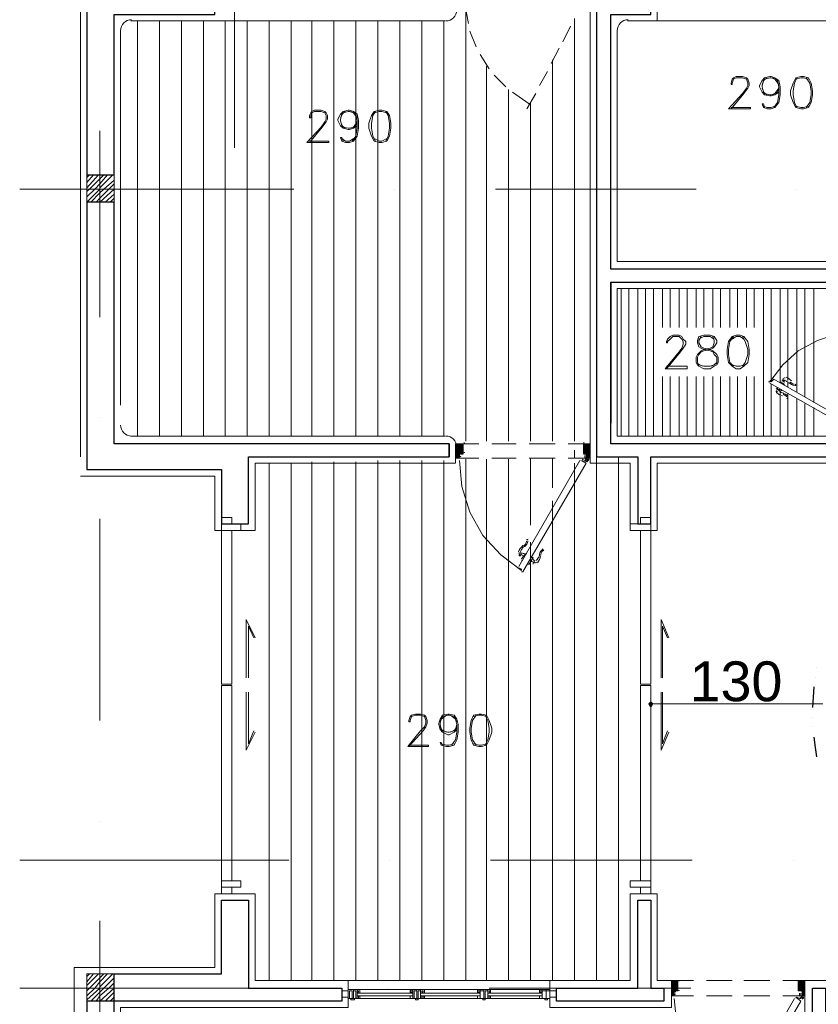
# Model space of a CAD drawing. Header units: metres. Extents: x 5.7 to 89.8, y 4 to 63.5.
# Tile 4 of 45: x 18 to 23.9, y 23.6 to 30.9. Entities that reach past the tile are written whole.
import ezdxf

# ---------------------------------------------------------------- set-up
doc = ezdxf.new("R2010")
doc.units = ezdxf.units.M
doc.header["$MEASUREMENT"] = 0
for name, color, linetype in [('PDF10_ax', 7, 'Continuous'), ('PDF10_column', 7, 'Continuous'), ('PDF10_dim', 7, 'Continuous'), ('PDF10_door', 7, 'Continuous'), ('PDF10_halozen', 7, 'Continuous'), ('PDF10_hatch-plan', 7, 'Continuous'), ('PDF10_khatchin', 7, 'Continuous'), ('PDF10_Layer5', 7, 'Continuous'), ('PDF10_Text', 7, 'Continuous'), ('PDF10_textt', 7, 'Continuous'), ('PDF10_wall', 7, 'Continuous'), ('PDF10_WIN', 7, 'Continuous')]:
    doc.layers.add(name, color=color, linetype=linetype)
doc.styles.add('PDF Arial', font='arial.ttf')

msp = doc.modelspace()

# ---------------------------------------------------------------- linework, layer by layer
at = {"layer": 'PDF10_ax', "lineweight": 9}
for points in [[(19.5834, 31.0959), (19.5834, 29.9691)], [(18.5818, 30.0943), (18.5818, 28.7074)], [(17.9847, 29.6609), (20.0265, 29.6609)], [(20.7777, 29.6609), (20.7777, 29.6609)], [(21.5289, 29.6609), (23.0218, 29.6609)], [(23.773, 29.6609), (23.773, 29.6609)], [(18.5818, 27.9562), (18.5818, 27.9562)], [(18.5818, 27.2049), (18.5818, 25.7025)], [(18.5818, 24.9512), (18.5818, 24.9512)], [(17.9847, 24.6623), (19.988, 24.6623)], [(20.7392, 24.6623), (20.7392, 24.6623)], [(21.4904, 24.6623), (22.9929, 24.6623)], [(23.7441, 24.6623), (23.7441, 24.6623)], [(18.5818, 24.2096), (18.5818, 22.7072)], [(17.9847, 23.7088), (19.9783, 23.7088)], [(20.7296, 23.7088), (20.7296, 23.7088)], [(21.4808, 23.7088), (22.9833, 23.7088)], [(23.7249, 23.7088), (23.7249, 23.7088)]]:
    msp.add_lwpolyline(points, dxfattribs=at)
at = {"layer": 'PDF10_column', "lineweight": 18}
for points in [[(19.5834, 31.4138), (19.5834, 30.9129)], [(18.5818, 29.815), (18.5818, 29.5164)], [(18.4855, 29.7476), (18.5047, 29.7668)], [(18.4855, 29.709), (18.5336, 29.7668)], [(18.4855, 29.6705), (18.5722, 29.7668)], [(18.4855, 29.6416), (18.5047, 29.6609), (18.5818, 29.7379), (18.6107, 29.7668)], [(18.4855, 29.6031), (18.5433, 29.6609), (18.5818, 29.6994), (18.6396, 29.7668)], [(18.4855, 29.5646), (18.5818, 29.6609), (18.5818, 29.6705), (18.6781, 29.7668)], [(18.5144, 29.5646), (18.5818, 29.632), (18.6107, 29.6609), (18.6877, 29.7283)], [(18.7359, 29.6609), (18.4373, 29.6609)], [(18.5529, 29.5646), (18.5818, 29.5935), (18.6492, 29.6609), (18.6877, 29.6994)], [(18.5818, 29.5646), (18.6877, 29.6609)], [(18.6203, 29.5646), (18.6877, 29.6224)], [(18.6588, 29.5646), (18.6877, 29.5935)], [(18.5818, 23.8629), (18.5818, 23.5643)], [(18.4855, 23.7955), (18.5047, 23.8147)], [(18.4855, 23.757), (18.5336, 23.8147)], [(18.4855, 23.7281), (18.5722, 23.8147)], [(18.4855, 23.6895), (18.5047, 23.7088), (18.5818, 23.7859), (18.6107, 23.8147)], [(18.4855, 23.651), (18.5433, 23.7088), (18.5818, 23.757), (18.6396, 23.8147)], [(18.4855, 23.6221), (18.5818, 23.7088), (18.5818, 23.7184), (18.6781, 23.8147)], [(18.5144, 23.6125), (18.5818, 23.6799), (18.6107, 23.7088), (18.6877, 23.7859)], [(18.7359, 23.7088), (18.4373, 23.7088)], [(18.5529, 23.6125), (18.5818, 23.651), (18.6492, 23.7088), (18.6877, 23.7473)], [(18.5818, 23.6125), (18.6877, 23.7088)], [(18.6203, 23.6125), (18.6877, 23.6799)], [(18.6588, 23.6125), (18.6877, 23.6414)]]:
    msp.add_lwpolyline(points, dxfattribs=at)
for points in [[(18.6877, 29.5646), (18.4855, 29.5646), (18.4855, 29.7668), (18.6877, 29.7668)], [(18.6877, 23.6125), (18.4855, 23.6125), (18.4855, 23.8147), (18.6877, 23.8147)]]:
    msp.add_lwpolyline(points, close=True, dxfattribs=at)
at = {"layer": 'PDF10_dim', "lineweight": 20}
for points in [[(22.6847, 25.8855), (22.6847, 25.7602)], [(23.9656, 25.8277), (23.9464, 25.8277), (22.7232, 25.8277), (22.7039, 25.8277)]]:
    msp.add_lwpolyline(points, dxfattribs=at)
at = {"layer": 'PDF10_dim', "transparency": 33554559}
for points in [[(22.6751, 25.8373), (22.6847, 25.8277), (22.6654, 25.8277)], [(22.6654, 25.8277), (22.6751, 25.8084), (22.6847, 25.8277)], [(22.6847, 25.8469), (22.6751, 25.8373), (22.6847, 25.8277)], [(22.6751, 25.8084), (22.6847, 25.8277), (22.6847, 25.7988)], [(22.6847, 25.8277), (22.6943, 25.8373), (22.6847, 25.8469)], [(22.7039, 25.8277), (22.6847, 25.8277), (22.6943, 25.8373)], [(22.6847, 25.8277), (22.6847, 25.7988), (22.6943, 25.8084)], [(22.6943, 25.8084), (22.7039, 25.8277), (22.6847, 25.8277)]]:
    msp.add_solid(points, dxfattribs=at)
at = {"layer": 'PDF10_door', "lineweight": 18}
for points in [[(24.2257, 28.6015), (24.0716, 28.5822), (23.9271, 28.534), (23.7826, 28.457), (23.6671, 28.351), (23.5708, 28.2258), (23.5611, 28.2258)], [(23.5708, 28.2162), (24.216, 27.8502), (24.2353, 27.8791), (23.5997, 28.2451), (23.5804, 28.2258), (23.5708, 28.2355)], [(21.2593, 27.6576), (21.2304, 27.6576), (21.2304, 27.7635), (21.2882, 27.7635), (21.2882, 27.6961)], [(21.2882, 27.7635), (21.2882, 27.7635)], [(22.2128, 27.6576), (22.232, 27.6576), (22.232, 27.7635), (22.1839, 27.7635), (22.1839, 27.6961)], [(21.2593, 27.6865), (21.2593, 27.6672)], [(21.2882, 27.6865), (21.2689, 27.6865)], [(22.1839, 27.6865), (22.2031, 27.6865), (22.2031, 27.6672)], [(22.232, 27.6576), (22.232, 27.6576)], [(21.7023, 26.8389), (21.7216, 26.8293), (21.7216, 26.8197), (21.5675, 26.9353), (21.4326, 27.0797), (21.3363, 27.2531), (21.2785, 27.4457), (21.2593, 27.6383)], [(22.155, 27.6383), (21.7023, 26.8486)], [(21.7216, 26.8101), (21.7312, 26.8101), (22.2031, 27.6191), (22.1646, 27.6383)], [(22.1935, 27.6191), (22.1935, 27.6191)], [(22.858, 23.651), (22.8388, 23.651), (22.8388, 23.7666), (22.8869, 23.7666)], [(23.8115, 23.651), (23.8308, 23.651), (23.8308, 23.7666), (23.7826, 23.7666)], [(22.8869, 23.757), (22.8869, 23.6895), (22.8677, 23.6895)], [(23.7826, 23.757), (23.7826, 23.6895), (23.8019, 23.6895)], [(22.858, 23.6799), (22.858, 23.6606)], [(23.7537, 23.6318), (23.3011, 22.842), (23.3203, 22.8227), (23.3203, 22.8131), (23.1662, 22.9287), (23.0314, 23.0828), (22.9351, 23.2465), (22.8773, 23.4391), (22.858, 23.6318)], [(23.3203, 22.8035), (23.33, 22.8035), (23.8019, 23.6125), (23.7634, 23.6414)], [(23.7634, 23.6318), (23.7634, 23.6318)], [(23.8115, 23.6799), (23.8115, 23.6606)]]:
    msp.add_lwpolyline(points, dxfattribs=at)
at = {"layer": 'PDF10_door', "lineweight": 5}
for points in [[(23.6767, 28.2355), (23.6671, 28.2355), (23.6671, 28.2451, -0.361433), (23.6863, 28.2539)], [(23.714, 28.2147, 0.099024), (23.6984, 28.2284, 0.09232), (23.6801, 28.2348)], [(23.6208, 28.1608, 0.361382), (23.624, 28.1426, 0.130792), (23.6645, 28.1215)], [(23.6403, 28.1589, 0.092348), (23.655, 28.1463, 0.098999), (23.6747, 28.1396)], [(23.6967, 28.1125, 0.199987), (23.6699, 28.1306, 0.014545), (23.6735, 28.13)], [(21.7345, 27.0051, 0.014544), (21.7312, 27.0048, 0.130767), (21.699, 26.9578)], [(21.7403, 26.9975, 0.099026), (21.7216, 26.9762, 0.092322), (21.7128, 26.9512)], [(21.8295, 26.8935, 0.092349), (21.8467, 26.9136, 0.098999), (21.8558, 26.9404, -0.199983), (21.881, 26.9802)], [(21.8646, 26.9345, 0.014536), (21.8654, 26.9392, -0.199983), (21.8868, 26.9725)], [(21.7938, 26.8871, -0.139724), (21.8155, 26.8794, 0.361382), (21.8337, 26.8825)]]:
    msp.add_lwpolyline(points, format="xyb", dxfattribs=at)
for points in [[(23.6189, 28.1873), (23.6189, 28.1873)], [(23.6478, 28.1584), (23.6189, 28.1777)], [(23.6382, 28.2258), (23.6382, 28.2258)], [(23.6767, 28.1969), (23.6767, 28.2066), (23.6478, 28.2258)], [(23.6574, 28.1584), (23.6574, 28.168)], [(23.6671, 28.2355), (23.6767, 28.2258)], [(21.7119, 26.9449), (21.7216, 26.9449), (21.7119, 26.9256), (21.7023, 26.9353)], [(21.7119, 26.9256), (21.7216, 26.9449)], [(21.7601, 26.9449), (21.7505, 26.9449), (21.7216, 26.9064)], [(21.7216, 26.8967), (21.7312, 26.8967)], [(21.7697, 26.8678), (21.7794, 26.8678), (21.8082, 26.916), (21.7986, 26.916)], [(21.8082, 26.8775), (21.8179, 26.8871), (21.8082, 26.8775), (21.8082, 26.8678)]]:
    msp.add_lwpolyline(points, dxfattribs=at)
msp.add_lwpolyline([(23.6285, 28.1488), (23.6189, 28.1584)], close=True, dxfattribs=at)
at = {"layer": 'PDF10_door', "lineweight": 0}
for points in [[(21.2882, 27.6961), (21.2785, 27.6865), (21.2304, 27.7346), (21.2689, 27.7635), (21.2882, 27.7443)], [(21.2593, 27.7635), (21.2882, 27.7346), (21.2496, 27.7635), (21.2882, 27.725), (21.2304, 27.6672), (21.2496, 27.6576), (21.2593, 27.6672), (21.2304, 27.6961), (21.2593, 27.6769), (21.2304, 27.7058), (21.2882, 27.7635), (21.2304, 27.7154), (21.2593, 27.6865)], [(21.2496, 27.7635), (21.2304, 27.7539), (21.2882, 27.6961), (21.2304, 27.7443), (21.2882, 27.6865)], [(21.2882, 27.7346), (21.2304, 27.6769), (21.2593, 27.6576), (21.2304, 27.6865), (21.2882, 27.7443), (21.2304, 27.6961), (21.2882, 27.7539), (21.2785, 27.7635), (21.2304, 27.725), (21.2689, 27.6865), (21.2882, 27.7058), (21.2304, 27.7635), (21.24, 27.7635), (21.2882, 27.7154), (21.2304, 27.6576), (21.24, 27.6576), (21.2593, 27.6769), (21.2496, 27.6576)], [(21.2593, 27.7635), (21.2304, 27.7443), (21.2593, 27.7635)], [(22.1839, 27.6865), (22.232, 27.7443), (22.1839, 27.6961), (22.232, 27.7539), (22.2224, 27.7635), (22.1839, 27.725), (22.232, 27.6672), (22.2224, 27.6576), (22.2031, 27.6769), (22.2031, 27.6576)], [(22.1839, 27.7346), (22.232, 27.6769), (22.2128, 27.6576), (22.232, 27.6865), (22.1839, 27.7443), (22.232, 27.6961), (22.1839, 27.7539), (22.1935, 27.7635), (22.232, 27.725), (22.2031, 27.6865), (22.232, 27.7154), (22.1839, 27.7635), (22.232, 27.7058), (22.2031, 27.6769), (22.232, 27.6961), (22.2031, 27.6672), (22.2128, 27.6576)], [(22.2128, 27.7635), (22.232, 27.7443), (22.2031, 27.7635), (22.232, 27.7346), (22.1935, 27.6865), (22.1839, 27.7058), (22.232, 27.7635), (22.1839, 27.7154), (22.2031, 27.6865), (22.232, 27.6576), (22.2031, 27.6769)], [(22.2128, 27.7635), (22.1839, 27.7346), (22.2128, 27.7635)], [(22.2031, 27.7635), (22.1839, 27.7443)], [(22.1839, 27.7635), (22.1839, 27.7635)], [(22.232, 27.7635), (22.232, 27.7635)], [(22.1839, 27.6961), (22.1935, 27.6865)], [(22.1935, 27.6769), (22.1935, 27.6576)], [(22.1742, 27.648), (22.1935, 27.6383), (22.2031, 27.648)], [(22.1839, 27.6287), (22.1742, 27.6383)], [(22.2031, 27.6383), (22.2031, 27.6383)], [(22.2224, 27.6383), (22.2224, 27.6383)], [(22.8677, 23.6799), (22.8388, 23.7088), (22.8869, 23.7666), (22.8869, 23.757), (22.8388, 23.6992), (22.8869, 23.7473), (22.8388, 23.6895), (22.858, 23.6606), (22.858, 23.651)], [(22.858, 23.7666), (22.8388, 23.7377), (22.8677, 23.7666), (22.8388, 23.7281), (22.8773, 23.6895), (22.8869, 23.6992), (22.8677, 23.6895), (22.8388, 23.7184), (22.8773, 23.7666), (22.8869, 23.7473)], [(22.8677, 23.7666), (22.8869, 23.7377), (22.858, 23.7666), (22.8869, 23.7281), (22.8388, 23.6703), (22.858, 23.651), (22.8388, 23.6799), (22.8869, 23.7377)], [(23.8019, 23.7666), (23.7826, 23.7377), (23.8115, 23.7666), (23.7826, 23.7281), (23.8308, 23.6703), (23.8115, 23.651), (23.8308, 23.6799), (23.7826, 23.7377)], [(23.7826, 23.7473), (23.7923, 23.7666), (23.8308, 23.7184), (23.8019, 23.6895), (23.7826, 23.7088), (23.8308, 23.7666), (23.8308, 23.757), (23.7826, 23.6992), (23.8308, 23.7473), (23.8212, 23.7666), (23.7826, 23.7184), (23.8308, 23.6606), (23.8115, 23.6799), (23.8308, 23.651), (23.8308, 23.6606), (23.8212, 23.651), (23.8115, 23.6703), (23.8308, 23.6992), (23.8115, 23.6799), (23.8308, 23.7088), (23.7826, 23.7666), (23.7826, 23.757), (23.8308, 23.6992), (23.7826, 23.7473), (23.8308, 23.6895), (23.8115, 23.6606), (23.8115, 23.651)], [(23.8115, 23.7666), (23.8308, 23.7377), (23.8019, 23.7666), (23.8308, 23.7281), (23.7923, 23.6895), (23.7826, 23.6992), (23.8019, 23.6895)], [(22.8388, 23.7377), (22.8869, 23.6895), (22.8388, 23.7377)], [(23.8308, 23.7377), (23.7826, 23.6895), (23.8308, 23.7377)], [(23.7826, 23.6318), (23.773, 23.6318)], [(23.7923, 23.6703), (23.7923, 23.651)], [(23.8019, 23.651), (23.8019, 23.6703)], [(23.8019, 23.6318), (23.8019, 23.6318)], [(23.8115, 23.6414), (23.8115, 23.6414)], [(23.8115, 23.6414), (23.8115, 23.6414)], [(23.8212, 23.6318), (23.8212, 23.6414)]]:
    msp.add_lwpolyline(points, dxfattribs=at)
for points in [[(22.2128, 27.648), (22.2031, 27.648)], [(22.2031, 27.6383), (22.2128, 27.6287), (22.2031, 27.6383)], [(22.2128, 27.6383), (22.2128, 27.6383), (22.2128, 27.6383)], [(22.2128, 27.6287), (22.2128, 27.6287), (22.2128, 27.6287)], [(22.8388, 23.7473), (22.8484, 23.7666), (22.8869, 23.7184), (22.8388, 23.6606), (22.8869, 23.7088), (22.8388, 23.7666), (22.8388, 23.757), (22.8869, 23.6992)], [(22.8388, 23.651), (22.858, 23.6799), (22.8388, 23.6992), (22.858, 23.6703), (22.8484, 23.651), (22.8388, 23.6606)]]:
    msp.add_lwpolyline(points, close=True, dxfattribs=at)
for points in [[(23.773, 23.6414), (23.7923, 23.6318, 0.414188), (23.8096, 23.639)], [(23.8019, 23.6318), (23.8019, 23.6414, -0.414193), (23.7947, 23.642)], [(23.8212, 23.6462, 0.41421), (23.8164, 23.651, -0.41421), (23.8115, 23.6558)]]:
    msp.add_lwpolyline(points, format="xyb", dxfattribs=at)
at = {"layer": 'PDF10_door', "lineweight": 18}
for centre in [(22.2176, 27.6431), (23.8164, 23.6366)]:
    msp.add_circle(centre, 0.00482, dxfattribs=at)
at = {"layer": 'PDF10_door', "lineweight": 0}
for centre in [(22.2176, 27.6431), (23.8164, 23.6366)]:
    msp.add_circle(centre, 0.00482, dxfattribs=at)
at = {"layer": 'PDF10_door', "lineweight": 5}
for centre, radius, start, end in [((23.643, 28.2595), 0.0337, 300.05911, 331.86916), ((23.7104, 28.221), 0.0337, 148.13361, 179.95082), ((23.6623, 28.1729), 0.0915, 40.71538, 70.51565), ((23.5948, 28.1825), 0.0337, 328.12934, 359.94451), ((23.6623, 28.144), 0.0337, 120.06417, 151.8751), ((23.7586, 28.2499), 0.053, 217.38115, 262.61719), ((23.6718, 28.1825), 0.0627, 37.38315, 40.71389), ((23.7586, 28.2499), 0.0433, 217.38059, 262.61754), ((23.7586, 28.2018), 0.00482, 262.61632, 82.61769), ((23.6623, 28.0862), 0.053, 37.38115, 82.61719), ((23.7008, 28.1054), 0.00482, 217.38217, 37.38024), ((21.7071, 27.046), 0.053, 307.38115, 352.61719), ((21.7071, 27.046), 0.0626, 307.38118, 352.61711), ((21.7649, 27.046), 0.00482, 352.61632, 172.61769), ((21.7168, 26.9497), 0.0144, 160.5157, 240.00188), ((21.6975, 26.9015), 0.0433, 30.05826, 61.86959), ((21.7456, 26.9882), 0.0433, 238.13419, 269.95045), ((21.7553, 26.9497), 0.1108, 319.48246, 349.28832), ((21.8805, 26.969), 0.00482, 307.38217, 127.38024), ((21.842, 26.9304), 0.0433, 210.06458, 241.87445)]:
    msp.add_arc(centre, radius, start, end, dxfattribs=at)
at = {"layer": 'PDF10_door', "lineweight": 18}
for centre, start, end in [((21.293, 27.7684), 0.00035, 89.99965), ((22.1887, 27.7684), 90.00035, 179.99965), ((21.2641, 27.672), 270.00035, 359.99965), ((21.2737, 27.6913), 90.00035, 179.99965), ((21.293, 27.7009), 270.00035, 359.99965), ((22.1887, 27.7009), 180.00035, 269.99965), ((22.2079, 27.6913), 0.00035, 89.99965), ((22.2176, 27.672), 180.00632, 269.99941), ((22.8918, 23.7618), 0.00035, 89.99965), ((23.7875, 23.7618), 90.00035, 179.99965), ((22.8725, 23.6847), 90.00035, 179.99965), ((22.8918, 23.6944), 270.00035, 359.99965), ((23.7875, 23.6944), 180.00035, 269.99965), ((23.8067, 23.6847), 0.00035, 89.99965), ((22.8629, 23.6655), 270.00035, 359.99965), ((23.8164, 23.6655), 180.00632, 269.99941)]:
    msp.add_arc(centre, 0.00482, start, end, dxfattribs=at)
at = {"layer": 'PDF10_door', "lineweight": 0}
for centre, radius, start, end in [((22.2079, 27.6624), 0.0144, 179.99986, 270.00014), ((22.2079, 27.6624), 0.00482, 180.00035, 269.99965), ((22.1983, 27.6431), 0.0144, 240.007, 330.00195), ((22.1983, 27.6431), 0.00482, 240.00602, 330.00203), ((22.2079, 27.6431), 0.00482, 128.77898, 149.99818), ((22.2176, 27.6431), 0.00482, 0.00035, 89.99965), ((23.8164, 23.6558), 0.0144, 179.99986, 270.00014), ((23.8164, 23.6366), 0.00482, 128.77898, 149.99818)]:
    msp.add_arc(centre, radius, start, end, dxfattribs=at)
at = {"layer": 'PDF10_door', "transparency": 33554559}
for points in [[(22.2224, 27.6383), (22.2031, 27.6383), (22.2128, 27.6287)], [(22.2031, 27.6383), (22.2224, 27.6383), (22.2128, 27.6383)], [(22.2224, 27.6383), (22.2128, 27.6383), (22.2128, 27.6383)], [(23.8115, 23.6318), (23.8212, 23.6318), (23.8115, 23.6414)], [(23.8115, 23.6221), (23.8212, 23.6318), (23.8115, 23.6318)], [(23.8212, 23.6318), (23.8115, 23.6318), (23.8115, 23.6318)], [(23.8115, 23.6318), (23.8115, 23.6318), (23.8212, 23.6318)], [(23.8212, 23.6318), (23.8115, 23.6318), (23.8115, 23.6318)], [(23.8115, 23.6318), (23.8115, 23.6318), (23.8212, 23.6318)]]:
    msp.add_solid(points, dxfattribs=at)
at = {"layer": 'PDF10_halozen', "lineweight": 25}
for points in [[(23.9175, 26.0973), (23.9175, 26.0973)], [(23.9078, 26.0203), (23.9078, 26.0203)], [(23.8982, 25.9529), (23.8886, 25.7988)], [(23.8886, 25.7217), (23.8886, 25.7217)], [(23.8886, 25.6543), (23.8886, 25.6543)], [(23.8982, 25.5773), (23.9078, 25.5002), (23.9175, 25.4328)]]:
    msp.add_lwpolyline(points, dxfattribs=at)
at = {"layer": 'PDF10_hatch-plan', "lineweight": 18}
for points in [[(21.3074, 27.7828), (21.3074, 29.6609), (21.3074, 30.99)], [(18.8611, 27.8213), (18.8611, 29.6609), (18.8611, 30.9129)], [(19.0248, 27.8213), (19.0248, 29.6609), (19.0248, 30.9129)], [(19.1886, 27.8213), (19.1886, 29.6609), (19.1886, 30.9129)], [(19.3523, 27.8213), (19.3523, 29.6609), (19.3523, 30.9129)], [(19.516, 27.8213), (19.516, 29.6609), (19.516, 30.9129)], [(19.6798, 27.8213), (19.6798, 29.6609), (19.6798, 30.9129)], [(19.8435, 27.8213), (19.8435, 29.6609), (19.8435, 30.9129)], [(20.0072, 27.8213), (20.0072, 29.6609), (20.0072, 30.9129)], [(20.1613, 27.8213), (20.1613, 29.6609), (20.1613, 30.9129)], [(20.325, 27.8213), (20.325, 29.6609), (20.325, 30.9129)], [(20.4888, 27.8213), (20.4888, 29.6609), (20.4888, 30.9129)], [(20.6525, 27.8213), (20.6525, 29.6609), (20.6525, 30.9129)], [(20.8162, 27.8213), (20.8162, 29.6609), (20.8162, 30.9129)], [(20.98, 27.8213), (20.98, 29.6609), (20.98, 30.9129)], [(21.1437, 27.8213), (21.1437, 29.6609), (21.1437, 30.9129)], [(22.1164, 27.7828), (22.1164, 29.6609), (22.1164, 30.9322)], [(21.9527, 27.7828), (21.9527, 29.6609), (21.9527, 30.624)], [(21.4615, 27.7828), (21.4615, 29.6609), (21.4615, 30.5758)], [(21.6253, 27.7828), (21.6253, 29.6609), (21.6253, 30.4025)], [(21.789, 27.7828), (21.789, 29.6609), (21.789, 30.3062)], [(22.4632, 27.8213), (22.4632, 28.9193)], [(22.521, 27.8213), (22.521, 28.9193)], [(22.5884, 27.8213), (22.5884, 28.9193)], [(22.6462, 27.8213), (22.6462, 28.9193)], [(22.7039, 27.8213), (22.7039, 28.9193)], [(22.7714, 28.6303), (22.7714, 28.9193)], [(22.8292, 28.6303), (22.8292, 28.9193)], [(22.8966, 28.6303), (22.8966, 28.9193)], [(22.9544, 28.6303), (22.9544, 28.9193)], [(23.0218, 28.6303), (23.0218, 28.9193)], [(23.0796, 28.6303), (23.0796, 28.9193)], [(23.147, 28.6303), (23.147, 28.9193)], [(23.2048, 28.6303), (23.2048, 28.9193)], [(23.2722, 28.6303), (23.2722, 28.9193)], [(23.33, 28.6303), (23.33, 28.9193)], [(23.3974, 28.6303), (23.3974, 28.9193)], [(23.4552, 28.6303), (23.4552, 28.9193)], [(23.5226, 27.8213), (23.5226, 28.9193)], [(23.5804, 28.2258), (23.5804, 28.9193)], [(23.6478, 28.2258), (23.6478, 28.9193)], [(23.7056, 28.2355), (23.7056, 28.9193)], [(23.773, 28.1488), (23.773, 28.9193)], [(23.8308, 28.1103), (23.8308, 28.9193)], [(23.8982, 28.0717), (23.8982, 28.9193)], [(22.7714, 27.8213), (22.7714, 28.2644)], [(22.8292, 27.8213), (22.8292, 28.2644)], [(22.8966, 27.8213), (22.8966, 28.2644)], [(22.9544, 27.8213), (22.9544, 28.2644)], [(23.0218, 27.8213), (23.0218, 28.2644)], [(23.0796, 27.8213), (23.0796, 28.2644)], [(23.147, 27.8213), (23.147, 28.2644)], [(23.2048, 27.8213), (23.2048, 28.2644)], [(23.2722, 27.8213), (23.2722, 28.2644)], [(23.33, 27.8213), (23.33, 28.2644)], [(23.3974, 27.8213), (23.3974, 28.2644)], [(23.4552, 27.8213), (23.4552, 28.2644)], [(23.5804, 27.8213), (23.5804, 28.2066)], [(23.6478, 28.1295), (23.6478, 28.168)], [(23.7056, 28.1873), (23.7056, 28.2258)], [(23.6478, 27.8213), (23.6478, 28.1199)], [(23.7056, 27.8213), (23.7056, 28.1392)], [(23.773, 27.8213), (23.773, 28.1006)], [(23.8308, 27.8213), (23.8308, 28.0621)], [(23.8982, 27.8213), (23.8982, 28.0332)], [(21.789, 27.1568), (21.789, 27.6576)], [(21.9527, 27.4361), (21.9527, 27.6576)], [(22.1164, 27.6576), (22.1164, 27.7154)], [(22.2802, 23.7666), (22.2802, 24.6623), (22.2802, 27.6672)], [(22.4439, 23.7666), (22.4439, 24.6623), (22.4439, 27.6672)], [(19.8435, 23.7666), (19.8435, 24.6623), (19.8435, 27.6191)], [(20.0072, 23.7666), (20.0072, 24.6623), (20.0072, 27.6191)], [(20.1613, 23.7666), (20.1613, 24.6623), (20.1613, 27.6287)], [(20.325, 23.7666), (20.325, 24.6623), (20.325, 27.6287)], [(20.4888, 23.7666), (20.4888, 24.6623), (20.4888, 27.6287)], [(20.6525, 23.7666), (20.6525, 24.6623), (20.6525, 27.6383)], [(20.8162, 23.7666), (20.8162, 24.6623), (20.8162, 27.6383)], [(20.98, 23.7666), (20.98, 24.6623), (20.98, 27.6383)], [(21.1437, 23.7666), (21.1437, 24.6623), (21.1437, 27.6383)], [(21.3074, 23.7666), (21.3074, 24.6623), (21.3074, 27.648)], [(21.4615, 23.7666), (21.4615, 24.6623), (21.4615, 27.648)], [(21.6253, 23.7666), (21.6253, 24.6623), (21.6253, 27.648)], [(22.1164, 23.7666), (22.1164, 24.6623), (22.1164, 27.6191)], [(21.9527, 23.7666), (21.9527, 24.6623), (21.9527, 27.3398)], [(21.789, 23.7666), (21.789, 24.6623), (21.789, 27.0316)]]:
    msp.add_lwpolyline(points, dxfattribs=at)
at = {"layer": 'PDF10_khatchin', "lineweight": 18}
for points in [[(21.2978, 31.0478), (21.3267, 30.8937)], [(21.3363, 30.8359), (21.3845, 30.7203)], [(22.0876, 30.8744), (22.0298, 30.7588)], [(21.4134, 30.6625), (21.4808, 30.5566)], [(22.0009, 30.7107), (21.9431, 30.5951)], [(21.9142, 30.5373), (21.8564, 30.4314)], [(21.5193, 30.5084), (21.606, 30.4218)], [(21.6541, 30.3832), (21.7794, 30.2965)], [(21.8275, 30.3736), (21.7601, 30.258)], [(21.2304, 27.7635), (21.4037, 27.7635)], [(21.5, 27.7635), (21.683, 27.7635)], [(21.7794, 27.7635), (21.972, 27.7635)], [(22.0683, 27.7635), (22.232, 27.7635)], [(21.2304, 27.6576), (21.4037, 27.6576)], [(21.5, 27.6576), (21.683, 27.6576)], [(21.7794, 27.6576), (21.972, 27.6576)], [(22.0683, 27.6576), (22.232, 27.6576)], [(22.8388, 23.7666), (23.0025, 23.7666)], [(23.0988, 23.7666), (23.2915, 23.7666)], [(23.3781, 23.7666), (23.5708, 23.7666)], [(23.6671, 23.7666), (23.8308, 23.7666)], [(22.8388, 23.651), (23.0025, 23.651)], [(23.0988, 23.651), (23.2915, 23.651)], [(23.3781, 23.651), (23.5708, 23.651)], [(23.6671, 23.651), (23.8308, 23.651)]]:
    msp.add_lwpolyline(points, dxfattribs=at)
at = {"layer": 'PDF10_Layer5', "lineweight": 13}
for points in [[(19.3041, 31.2019), (18.4373, 31.2019), (18.4373, 27.6672)], [(22.7328, 31.2115), (22.7328, 30.9129)], [(22.232, 31.1345), (22.232, 27.6191), (22.5306, 27.6191), (22.5306, 27.1182), (22.7328, 27.1182), (22.7328, 27.6191), (24.3316, 27.6191), (24.3316, 27.8213), (22.4343, 27.8213), (22.4343, 28.9193), (24.139, 28.9193), (24.139, 28.6207), (24.3316, 28.6207), (24.3316, 28.9193), (24.4376, 28.9193), (24.4376, 29.1215), (22.4343, 29.1215), (22.4343, 30.8359)], [(18.8129, 30.9129), (21.1533, 30.9129)], [(22.5113, 30.9129), (24.3027, 30.9129)], [(18.7359, 30.8359), (18.7359, 28.0525)], [(18.8129, 27.8213), (21.1533, 27.8213)], [(18.4373, 27.5228), (19.439, 27.5228), (19.439, 27.1182), (19.7375, 27.1182), (19.7375, 27.6191), (21.2304, 27.6191), (21.2304, 27.7346)], [(43.8348, 20.0586), (23.4841, 20.0586), (23.4841, 20.3668), (23.8308, 20.3668), (23.8308, 23.7666), (24.0331, 23.7666), (24.0331, 20.3668), (28.7331, 20.3668), (28.7331, 24.8164), (32.6337, 24.8164), (32.6337, 24.6141), (31.738, 24.6141), (31.738, 24.5082), (31.4394, 24.5082), (31.4394, 24.6141), (28.9353, 24.6141), (28.9353, 20.3668), (42.7368, 20.3668)], [(18.4855, 23.8629), (19.439, 23.8629), (19.439, 24.4119), (19.7375, 24.4119), (19.7375, 23.7666), (20.431, 23.7666), (20.431, 23.5643), (18.7359, 23.5643), (18.7359, 22.2641), (18.7841, 22.2641), (18.7841, 20.4149), (20.6332, 20.4149), (20.6332, 20.3668), (23.4841, 20.3668)], [(18.6877, 23.8629), (18.3892, 23.8629), (18.3892, 20.0104), (20.6332, 20.0104), (20.6332, 20.0586), (23.4841, 20.0586)], [(20.431, 23.7666), (21.9335, 23.7666)]]:
    msp.add_lwpolyline(points, dxfattribs=at)
for points in [[(22.4343, 27.9658), (22.4343, 28.9193)], [(22.5306, 23.7666), (22.5306, 24.4119), (22.7328, 24.4119), (22.7328, 23.7666), (22.8388, 23.7666), (22.8388, 23.5643), (21.9335, 23.5643), (21.9335, 23.7666)]]:
    msp.add_lwpolyline(points, close=True, dxfattribs=at)
for centre, start, end in [((21.1581, 30.9948), 270, 360), ((18.8178, 30.8407), 90, 180), ((22.5161, 30.8407), 90, 180), ((18.8178, 27.9032), 180, 270), ((21.1581, 27.7395), 0, 90)]:
    msp.add_arc(centre, 0.0819, start, end, dxfattribs=at)
at = {"layer": 'PDF10_textt', "lineweight": 20}
for points in [[(23.2818, 30.2677), (23.4263, 30.2677), (23.4263, 30.258), (23.2626, 30.258), (23.3685, 30.3736), (23.3974, 30.4121), (23.407, 30.4314), (23.407, 30.4506), (23.3974, 30.4795), (23.3685, 30.4892), (23.3203, 30.4892), (23.3011, 30.4795), (23.2915, 30.4506), (23.2915, 30.441), (23.2818, 30.441), (23.2818, 30.4506), (23.2915, 30.4795), (23.3011, 30.4892), (23.3203, 30.4988), (23.3685, 30.4988), (23.3974, 30.4892), (23.407, 30.4795), (23.4167, 30.4506), (23.4167, 30.4314), (23.407, 30.4121), (23.3781, 30.3736), (23.2818, 30.258)], [(23.6382, 30.3832), (23.6093, 30.364), (23.5804, 30.3543), (23.5708, 30.3543), (23.5322, 30.364), (23.513, 30.3832), (23.4937, 30.4218), (23.4937, 30.4314), (23.513, 30.4699), (23.5322, 30.4892), (23.5708, 30.4988), (23.5804, 30.4988), (23.6093, 30.4892), (23.6382, 30.4699), (23.6478, 30.4218), (23.6478, 30.364), (23.6382, 30.3062), (23.6093, 30.2677), (23.5804, 30.258), (23.5515, 30.258), (23.5226, 30.2677), (23.513, 30.2965), (23.5226, 30.2965), (23.5322, 30.2677)], [(23.5515, 30.364), (23.5226, 30.3832), (23.513, 30.4218), (23.513, 30.4314), (23.5226, 30.4699), (23.5515, 30.4892)], [(23.513, 30.441), (23.5322, 30.4795), (23.5708, 30.4892), (23.5804, 30.4892), (23.6093, 30.4795), (23.6382, 30.441)], [(23.59, 30.4892), (23.6285, 30.4699), (23.6382, 30.4218), (23.6382, 30.364), (23.6285, 30.3062), (23.5997, 30.2677)], [(23.773, 30.4892), (23.7537, 30.4506), (23.7441, 30.3929), (23.7441, 30.364), (23.7537, 30.3062), (23.773, 30.2677)], [(23.8597, 30.4795), (23.8212, 30.4892), (23.8019, 30.4892), (23.7634, 30.4795)], [(23.8404, 30.2677), (23.8693, 30.3062), (23.879, 30.364), (23.879, 30.3929), (23.8693, 30.4506), (23.8404, 30.4892)], [(23.6382, 30.4121), (23.6093, 30.3736), (23.5804, 30.364), (23.5708, 30.364), (23.5322, 30.3736), (23.513, 30.4121)], [(23.6382, 30.4218), (23.6285, 30.3832), (23.59, 30.364)], [(20.142, 30.0172), (20.2865, 30.0172), (20.2865, 30.0076), (20.1228, 30.0076), (20.2287, 30.1232), (20.2576, 30.1617), (20.2673, 30.181), (20.2673, 30.2099), (20.2576, 30.2291), (20.2287, 30.2388), (20.1806, 30.2388), (20.1613, 30.2291), (20.1517, 30.2099), (20.1517, 30.1906), (20.142, 30.1906), (20.142, 30.2099), (20.1517, 30.2291), (20.1613, 30.2388), (20.1806, 30.2484), (20.2287, 30.2484), (20.2576, 30.2388), (20.2673, 30.2291), (20.2769, 30.2099), (20.2769, 30.181), (20.2673, 30.1617), (20.2384, 30.1232), (20.142, 30.0076)], [(20.4984, 30.1328), (20.4695, 30.1136), (20.4406, 30.1039), (20.431, 30.1039), (20.3925, 30.1136), (20.3732, 30.1328), (20.3539, 30.1713), (20.3539, 30.181), (20.3732, 30.2195), (20.3925, 30.2388), (20.431, 30.2484), (20.4406, 30.2484), (20.4695, 30.2388), (20.4984, 30.2195), (20.508, 30.1713), (20.508, 30.1136), (20.4984, 30.0558), (20.4695, 30.0172), (20.4406, 30.0076), (20.4117, 30.0076), (20.3828, 30.0172), (20.3732, 30.0461), (20.3828, 30.0461), (20.3925, 30.0172)], [(20.4117, 30.1136), (20.3828, 30.1328), (20.3732, 30.1713), (20.3732, 30.181), (20.3828, 30.2195), (20.4117, 30.2388)], [(20.3732, 30.1906), (20.3925, 30.2291), (20.431, 30.2388), (20.4406, 30.2388), (20.4695, 30.2291), (20.4984, 30.1906)], [(20.4502, 30.2388), (20.4888, 30.2195), (20.4984, 30.1713), (20.4984, 30.1136), (20.4888, 30.0558), (20.4599, 30.0172)], [(20.6332, 30.2388), (20.614, 30.2099), (20.6043, 30.1521), (20.6043, 30.1136), (20.614, 30.0558), (20.6332, 30.0172)], [(20.7199, 30.2291), (20.6814, 30.2388), (20.6621, 30.2388), (20.6236, 30.2291)], [(20.7103, 30.0172), (20.7296, 30.0558), (20.7392, 30.1136), (20.7392, 30.1521), (20.7296, 30.2099), (20.7103, 30.2388)], [(23.6093, 30.2773), (23.5804, 30.2677), (23.5515, 30.2677), (23.5226, 30.2773)], [(23.7634, 30.2773), (23.8019, 30.2677), (23.8212, 30.2677), (23.8597, 30.2773)], [(20.4984, 30.1617), (20.4695, 30.1232), (20.4406, 30.1136), (20.431, 30.1136), (20.3925, 30.1232), (20.3732, 30.1617)], [(20.4984, 30.1713), (20.4888, 30.1328), (20.4502, 30.1136)], [(20.4695, 30.0365), (20.4406, 30.0172), (20.4117, 30.0172), (20.3828, 30.0365)], [(20.6236, 30.0365), (20.6621, 30.0172), (20.6814, 30.0172), (20.7199, 30.0365)], [(22.8003, 28.3414), (22.9544, 28.3414), (22.9544, 28.3221), (22.7906, 28.3221), (22.8966, 28.4474), (22.9158, 28.4762), (22.9255, 28.5051), (22.9255, 28.5244), (22.9158, 28.5437), (22.8966, 28.5629), (22.8484, 28.5629), (22.8292, 28.5437), (22.8099, 28.5244), (22.8099, 28.5148), (22.8003, 28.5148), (22.8003, 28.5244), (22.8099, 28.5437), (22.8292, 28.5629), (22.8484, 28.5726), (22.8966, 28.5726), (22.9158, 28.5629), (22.9255, 28.5437), (22.9447, 28.5244), (22.9447, 28.5051), (22.9255, 28.4762), (22.9062, 28.4474), (22.8003, 28.3221)], [(23.0603, 28.5629), (23.041, 28.534), (23.041, 28.5148), (23.0603, 28.4859), (23.0796, 28.4762), (23.1277, 28.4666), (23.147, 28.457), (23.1759, 28.4281), (23.1855, 28.4088), (23.1855, 28.3703), (23.1759, 28.351), (23.1566, 28.3414), (23.1277, 28.3221), (23.0796, 28.3221), (23.041, 28.3414), (23.0314, 28.351), (23.0218, 28.3703), (23.0218, 28.4088), (23.0314, 28.4281), (23.0603, 28.457), (23.0796, 28.4666), (23.1277, 28.4762), (23.147, 28.4859), (23.1566, 28.5148), (23.1566, 28.534), (23.147, 28.5629)], [(23.1566, 28.5437), (23.1277, 28.5629), (23.0796, 28.5629), (23.041, 28.5437)], [(23.3011, 28.5629), (23.2722, 28.5244), (23.2626, 28.4666), (23.2626, 28.4281), (23.2722, 28.3703), (23.3011, 28.3414)], [(23.3781, 28.5437), (23.3492, 28.5629), (23.3203, 28.5629), (23.2915, 28.5437)], [(23.3685, 28.3414), (23.3878, 28.3703), (23.407, 28.4281), (23.407, 28.4666), (23.3878, 28.5244), (23.3685, 28.5629)], [(23.0314, 28.3607), (23.0699, 28.3414)], [(23.1374, 28.3414), (23.1759, 28.3607)], [(23.2915, 28.351), (23.3203, 28.3414), (23.3492, 28.3414), (23.3781, 28.351)], [(20.8837, 25.5195), (21.0281, 25.5195), (21.0281, 25.5098), (20.874, 25.5098), (20.9703, 25.6254), (20.9992, 25.6543), (21.0089, 25.6832), (21.0089, 25.7025), (20.9992, 25.7314), (20.9703, 25.741), (20.9318, 25.741), (20.9029, 25.7314), (20.8933, 25.7025), (20.8933, 25.6928), (20.8837, 25.6928), (20.8837, 25.7025), (20.8933, 25.7314), (20.9029, 25.741), (20.9318, 25.7506), (20.9703, 25.7506), (20.9992, 25.741), (21.0089, 25.7314), (21.0185, 25.7025), (21.0185, 25.6832), (21.0089, 25.6543), (20.9896, 25.6254), (20.8837, 25.5098)], [(21.24, 25.635), (21.2207, 25.6158), (21.1822, 25.5965), (21.1726, 25.5965), (21.1341, 25.6158), (21.1148, 25.635), (21.1052, 25.6736), (21.1052, 25.6832), (21.1148, 25.7121), (21.1341, 25.741), (21.1726, 25.7506), (21.1822, 25.7506), (21.2207, 25.741), (21.24, 25.7121), (21.2496, 25.6736), (21.2496, 25.6158), (21.24, 25.558), (21.2207, 25.5195), (21.1822, 25.5098), (21.163, 25.5098), (21.1244, 25.5195), (21.1148, 25.5387), (21.1244, 25.5387), (21.1341, 25.5195)], [(21.163, 25.6158), (21.1244, 25.635), (21.1148, 25.6736), (21.1148, 25.6832), (21.1244, 25.7121), (21.163, 25.741)], [(21.1148, 25.6928), (21.1341, 25.7314), (21.1726, 25.741), (21.1822, 25.741), (21.2207, 25.7314), (21.24, 25.6928)], [(21.1919, 25.741), (21.2304, 25.7121), (21.24, 25.6736), (21.24, 25.6158), (21.2304, 25.558), (21.2015, 25.5195)], [(21.24, 25.6736), (21.2304, 25.635), (21.1919, 25.6158)], [(21.3845, 25.741), (21.3556, 25.7025), (21.3459, 25.6447), (21.3459, 25.6158), (21.3556, 25.558), (21.3845, 25.5195)], [(21.4615, 25.7314), (21.423, 25.741), (21.4037, 25.741), (21.3652, 25.7314)], [(21.4519, 25.5195), (21.4712, 25.558), (21.4808, 25.6158), (21.4808, 25.6447), (21.4712, 25.7025), (21.4519, 25.741)], [(21.24, 25.6543), (21.2207, 25.6254), (21.1822, 25.6158), (21.1726, 25.6158), (21.1341, 25.6254), (21.1148, 25.6543)], [(21.2207, 25.5291), (21.1822, 25.5195), (21.163, 25.5195), (21.1244, 25.5291)], [(21.3652, 25.5291), (21.4037, 25.5195), (21.423, 25.5195), (21.4615, 25.5291)]]:
    msp.add_lwpolyline(points, dxfattribs=at)
for points in [[(23.8019, 30.4988), (23.7634, 30.4892), (23.7441, 30.4506), (23.7249, 30.3929), (23.7249, 30.364), (23.7441, 30.3062), (23.7634, 30.2677), (23.8019, 30.258), (23.8212, 30.258), (23.8597, 30.2677), (23.879, 30.3062), (23.8886, 30.364), (23.8886, 30.3929), (23.879, 30.4506), (23.8597, 30.4892), (23.8212, 30.4988)], [(20.6621, 30.2484), (20.6236, 30.2388), (20.6043, 30.2099), (20.5851, 30.1521), (20.5851, 30.1136), (20.6043, 30.0558), (20.6236, 30.0172), (20.6621, 30.0076), (20.6814, 30.0076), (20.7199, 30.0172), (20.7392, 30.0558), (20.7488, 30.1136), (20.7488, 30.1521), (20.7392, 30.2099), (20.7199, 30.2388), (20.6814, 30.2484)], [(23.0796, 28.5726), (23.041, 28.5629), (23.0314, 28.534), (23.0314, 28.5148), (23.041, 28.4859), (23.0603, 28.4762), (23.0796, 28.4666), (23.1277, 28.457), (23.147, 28.4474), (23.1566, 28.4281), (23.1759, 28.4088), (23.1759, 28.3703), (23.1566, 28.351), (23.1277, 28.3414), (23.0796, 28.3414), (23.041, 28.351), (23.0314, 28.3703), (23.0314, 28.4088), (23.041, 28.4281), (23.0603, 28.4474), (23.0796, 28.457), (23.1277, 28.4666), (23.147, 28.4762), (23.1566, 28.4859), (23.1759, 28.5148), (23.1759, 28.534), (23.1566, 28.5629), (23.1277, 28.5726)], [(23.3203, 28.5726), (23.2915, 28.5629), (23.2626, 28.5244), (23.2529, 28.4666), (23.2529, 28.4281), (23.2626, 28.3703), (23.2915, 28.3414), (23.3203, 28.3221), (23.3492, 28.3221), (23.3781, 28.3414), (23.407, 28.3703), (23.4167, 28.4281), (23.4167, 28.4666), (23.407, 28.5244), (23.3781, 28.5629), (23.3492, 28.5726)], [(21.4037, 25.7506), (21.3652, 25.741), (21.3459, 25.7025), (21.3363, 25.6447), (21.3363, 25.6158), (21.3459, 25.558), (21.3652, 25.5195), (21.4037, 25.5098), (21.423, 25.5098), (21.4615, 25.5195), (21.4808, 25.558), (21.5, 25.6158), (21.5, 25.6447), (21.4808, 25.7025), (21.4615, 25.741), (21.423, 25.7506)]]:
    msp.add_lwpolyline(points, close=True, dxfattribs=at)
at = {"layer": 'PDF10_wall', "lineweight": 30}
for points in [[(19.439, 30.9611), (19.439, 31.1537), (18.4855, 31.1537), (18.4855, 29.7668), (18.6877, 29.7668), (18.6877, 30.9611)], [(22.5884, 27.1664), (22.6847, 27.1664), (22.6847, 27.6672), (24.2835, 27.6672), (24.2835, 27.7635), (22.3861, 27.7635), (22.3861, 28.9674), (24.1872, 28.9674), (24.1872, 28.6689), (24.2835, 28.6689), (24.2835, 28.9674), (24.3894, 28.9674), (24.3894, 29.0638), (22.3861, 29.0638), (22.3861, 30.9611), (22.6847, 30.9611), (22.6847, 31.1634), (22.2802, 31.1634), (22.2802, 27.6672), (22.5884, 27.6672)], [(22.3861, 27.9176), (22.3861, 28.9674)], [(28.8872, 24.6623), (28.8872, 20.309), (31.4876, 20.309), (31.4876, 20.1164), (23.5322, 20.1164), (23.5322, 20.309), (23.8886, 20.309), (23.8886, 23.7088), (23.9849, 23.7088), (23.9849, 20.309), (28.7812, 20.309), (28.7812, 24.7586), (31.4876, 24.7586), (31.4876, 24.6623)], [(22.5884, 23.7088), (22.5884, 24.3637), (22.6847, 24.3637), (22.6847, 23.7088), (22.781, 23.7088), (22.781, 23.6125), (21.9816, 23.6125), (21.9816, 23.7088)]]:
    msp.add_lwpolyline(points, close=True, dxfattribs=at)
for points in [[(21.1822, 27.7635), (18.6877, 27.7635), (18.6877, 29.5646), (18.4855, 29.5646), (18.4855, 27.5709), (19.4871, 27.5709), (19.4871, 27.1664), (19.6894, 27.1664), (19.6894, 27.6672), (21.1822, 27.6672)], [(21.1822, 27.6672), (21.1822, 27.7635), (21.1822, 27.6672)], [(18.6877, 22.216), (18.6877, 23.8147), (19.4871, 23.8147), (19.4871, 24.3637), (19.6894, 24.3637), (19.6894, 23.7088), (20.3828, 23.7088), (20.3828, 23.6125), (18.4855, 23.6125), (18.4855, 22.216)]]:
    msp.add_lwpolyline(points, dxfattribs=at)
at = {"layer": 'PDF10_WIN', "lineweight": 18}
for points in [[(19.4871, 27.1664), (19.4871, 27.2146), (19.5642, 27.2146), (19.5642, 27.1664)], [(22.6847, 27.1664), (22.6847, 27.2146), (22.6076, 27.2146), (22.6076, 27.1664)], [(19.6316, 27.1664), (19.6316, 27.1182), (19.4871, 27.1182), (19.4871, 27.1664)], [(22.5306, 27.1664), (22.5306, 27.1182), (22.6847, 27.1182), (22.6847, 27.1664)], [(19.6316, 24.46), (19.6316, 24.5082), (19.4871, 24.5082), (19.4871, 24.46)], [(22.5306, 24.46), (22.5306, 24.5082), (22.6847, 24.5082), (22.6847, 24.46)], [(19.4871, 24.4119), (19.4871, 24.46), (19.5642, 24.46), (19.5642, 24.4119)], [(22.6847, 24.4119), (22.6847, 24.46), (22.6076, 24.46), (22.6076, 24.4119)], [(20.3828, 23.6895), (20.3828, 23.6414), (20.431, 23.6414), (20.431, 23.6895)], [(20.431, 23.6992), (20.431, 23.6318), (20.4695, 23.6318), (20.4695, 23.6992)], [(20.4599, 23.6318), (20.4599, 23.6895), (20.4406, 23.6895), (20.4406, 23.6318)], [(20.5177, 23.6703), (20.4984, 23.6703), (20.4984, 23.6992), (20.4984, 23.6318), (20.4695, 23.6318), (20.4695, 23.6992), (20.4984, 23.6992), (20.5177, 23.6992)], [(20.4695, 23.6895), (20.4888, 23.6895), (20.4888, 23.6318), (20.4695, 23.6318)], [(20.508, 23.6895), (20.508, 23.6799), (20.4984, 23.6799), (20.4984, 23.6895)], [(20.8933, 23.6703), (20.8933, 23.6992), (20.9125, 23.6992), (20.9125, 23.6703)], [(20.9125, 23.6895), (20.8933, 23.6895), (20.8933, 23.6799), (20.9125, 23.6799)], [(20.9703, 23.6992), (20.9414, 23.6992), (20.9414, 23.6318), (20.9125, 23.6318), (20.9125, 23.6992), (20.9414, 23.6992), (20.9414, 23.6318), (20.9703, 23.6318)], [(20.9414, 23.6318), (20.9414, 23.6895), (20.9222, 23.6895), (20.9222, 23.6318)], [(20.9511, 23.6895), (20.9703, 23.6895), (20.9703, 23.6318), (20.9511, 23.6318)], [(20.9992, 23.6703), (20.9992, 23.6992), (20.9703, 23.6992), (20.9703, 23.6703)], [(20.9896, 23.6895), (20.9896, 23.6799), (20.98, 23.6799), (20.98, 23.6895)], [(21.3941, 23.6703), (21.3941, 23.6992), (21.4134, 23.6992), (21.4134, 23.6703)], [(21.4134, 23.6895), (21.3941, 23.6895), (21.3941, 23.6799), (21.4134, 23.6799)], [(21.4423, 23.6318), (21.4423, 23.6895), (21.4134, 23.6895), (21.4134, 23.6318)], [(21.4519, 23.6895), (21.4712, 23.6895), (21.4712, 23.6318), (21.4519, 23.6318)], [(21.4904, 23.6703), (21.4904, 23.6992), (21.4712, 23.6992), (21.4712, 23.6703)], [(21.4904, 23.6895), (21.4904, 23.6799), (21.4808, 23.6799), (21.4808, 23.6895)], [(21.8564, 23.6703), (21.8564, 23.6992), (21.8757, 23.6992), (21.8757, 23.6703)], [(21.8757, 23.6895), (21.8564, 23.6895), (21.8564, 23.6799), (21.8757, 23.6799)], [(21.8757, 23.6992), (21.8757, 23.6318), (21.9046, 23.6318), (21.9046, 23.6992)], [(21.9046, 23.6318), (21.8757, 23.6318), (21.8757, 23.6895), (21.9046, 23.6895), (21.9335, 23.6895), (21.9335, 23.6318), (21.9046, 23.6318), (21.9046, 23.6895)], [(21.9335, 23.6992), (21.9335, 23.6318), (21.9046, 23.6318), (21.9046, 23.6992)], [(21.9335, 23.6895), (21.9335, 23.6414), (21.9816, 23.6414), (21.9816, 23.6895)], [(20.4791, 23.6318), (20.4791, 23.6221), (20.4502, 23.6221), (20.4502, 23.6318)], [(20.508, 23.6318), (20.508, 23.651), (20.4984, 23.651), (20.4984, 23.6318)], [(20.5177, 23.651), (20.5177, 23.6318), (20.4984, 23.6318), (20.4984, 23.651)], [(20.9125, 23.6318), (20.8933, 23.6318), (20.8933, 23.651), (20.9125, 23.651)], [(20.8933, 23.651), (20.8933, 23.6318), (20.9125, 23.6318), (20.9125, 23.651)], [(20.9318, 23.6318), (20.9318, 23.6221), (20.9511, 23.6221), (20.9511, 23.6318)], [(20.9992, 23.651), (20.9992, 23.6318), (20.9703, 23.6318), (20.9703, 23.651)], [(20.9896, 23.6318), (20.9896, 23.651), (20.98, 23.651), (20.98, 23.6318)], [(21.4134, 23.6318), (21.3941, 23.6318), (21.3941, 23.651), (21.4134, 23.651)], [(21.3941, 23.651), (21.3941, 23.6318), (21.4134, 23.6318), (21.4134, 23.651)], [(21.4326, 23.6318), (21.4326, 23.6221), (21.4519, 23.6221), (21.4519, 23.6318)], [(21.4904, 23.651), (21.4904, 23.6318), (21.4712, 23.6318), (21.4712, 23.651)], [(21.4904, 23.6318), (21.4904, 23.651), (21.4808, 23.651), (21.4808, 23.6318)], [(21.8757, 23.6318), (21.8564, 23.6318), (21.8564, 23.651), (21.8757, 23.651)], [(21.8564, 23.651), (21.8564, 23.6318), (21.8757, 23.6318), (21.8757, 23.651)], [(21.8949, 23.6318), (21.8949, 23.6221), (21.9142, 23.6221), (21.9142, 23.6318), (21.9046, 23.6318)]]:
    msp.add_lwpolyline(points, close=True, dxfattribs=at)
for points in [[(19.5642, 27.1182), (19.5642, 25.9721), (19.4871, 25.9721), (19.4871, 27.1664)], [(22.6847, 27.1664), (22.6847, 25.9721), (22.6076, 25.9721), (22.6076, 27.1182)], [(19.7375, 26.3189), (19.6701, 26.4537), (19.6701, 26.0203)], [(19.7279, 26.3189), (19.6894, 26.4055), (19.6894, 26.0203)], [(22.8195, 26.3189), (22.7617, 26.4537), (22.7617, 26.0203)], [(22.8099, 26.3189), (22.7714, 26.4055), (22.7714, 26.0203)], [(19.5642, 24.5082), (19.5642, 25.9625), (19.4871, 25.9625), (19.4871, 24.5082)], [(19.7375, 25.6158), (19.6701, 25.4809), (19.6701, 25.9143)], [(19.7279, 25.6254), (19.6894, 25.5291), (19.6894, 25.9143)], [(22.6076, 24.5082), (22.6076, 25.9625), (22.6847, 25.9625), (22.6847, 24.5082)], [(22.8195, 25.6158), (22.7617, 25.4809), (22.7617, 25.9143)], [(22.8099, 25.6254), (22.7714, 25.5291), (22.7714, 25.9143)], [(20.4791, 23.6992), (20.4502, 23.6992), (20.4791, 23.6992)], [(20.8933, 23.6992), (20.5177, 23.6992)], [(20.9318, 23.6992), (20.9511, 23.6992), (20.9318, 23.6992)], [(21.8564, 23.6992), (20.9992, 23.6992)], [(21.4134, 23.6318), (21.4134, 23.6992), (21.4423, 23.6992), (21.4423, 23.6318), (21.4423, 23.6992), (21.4712, 23.6992), (21.4712, 23.6318)], [(21.4326, 23.6992), (21.4519, 23.6992), (21.4326, 23.6992)], [(21.8949, 23.6992), (21.9142, 23.6992), (21.8949, 23.6992)], [(20.8933, 23.6703), (20.5177, 23.6703)], [(20.8933, 23.651), (20.5177, 23.651)], [(20.8933, 23.6318), (20.5177, 23.6318)], [(21.4134, 23.6703), (20.9992, 23.6703)], [(21.4134, 23.651), (20.9992, 23.651)], [(21.4326, 23.6318), (20.9992, 23.6318)], [(21.8564, 23.6318), (21.4519, 23.6318)], [(21.8564, 23.6703), (21.4712, 23.6703)], [(21.8564, 23.651), (21.4712, 23.651)]]:
    msp.add_lwpolyline(points, dxfattribs=at)

# ---------------------------------------------------------------- texts
at = {"layer": 'PDF10_Text', "insert": (22.9736, 25.842), "char_height": 0.29645, "attachment_point": 7, "style": 'PDF Arial'}
msp.add_mtext('130', dxfattribs=at)

doc.saveas('drawing.dxf')
